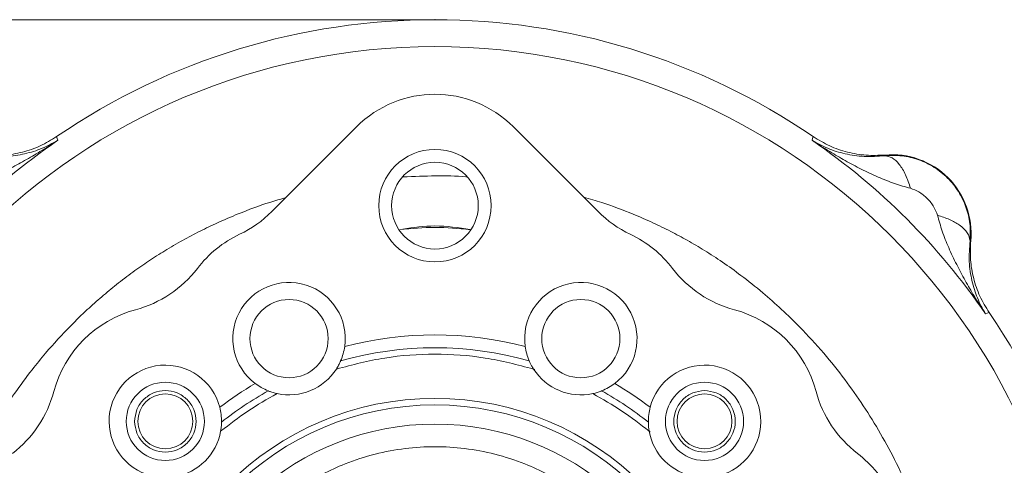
# Model space of a CAD drawing. Header units: inches. Extents: x 0.3 to 33.9, y 0.2 to 21.7.
# Tile 16 of 21: x 23.1 to 27.7, y 12 to 14. Entities that reach past the tile are written whole.
import ezdxf

# ---------------------------------------------------------------- set-up
doc = ezdxf.new("R2010")
doc.units = ezdxf.units.IN
doc.header["$MEASUREMENT"] = 0
doc.header["$PDSIZE"] = -1
doc.layers.add('SLD-0', color=7, linetype='Continuous', lineweight=15)
doc.styles.add('SLDTEXTSTYLE0', font='TXT', dxfattribs={"width": 0.75})
doc.dimstyles.new('SLDDIMSTYLE0', dxfattribs={"dimtxt": 0.25, "dimasz": 0.13, "dimexe": 0, "dimexo": 0.0625, "dimgap": 0.0625, "dimtad": 0, "dimtih": 1, "dimtoh": 1, "dimdec": 4, "dimrnd": 1e-09, "dimzin": 12, "dimdsep": 46, "dimtxsty": 'SLDTEXTSTYLE0', "dimsah": 1, "dimcen": 0.09, "dimadec": 0, "dimazin": 3, "dimtfac": 1, "dimtdec": 4, "dimtofl": 0, "dimtmove": 0, "dimatfit": 3, "dimfxl": 1, "dimfrac": 2, "dimtolj": 1, "dimtzin": 12, "dimarcsym": 0})
doc.dimstyles.new('SLDDIMSTYLE1', dxfattribs={"dimtxt": 0.25, "dimasz": 0.13, "dimexe": 0, "dimexo": 0.0625, "dimgap": 0.0625, "dimtad": 0, "dimtih": 1, "dimtoh": 1, "dimdec": 4, "dimrnd": 1e-09, "dimzin": 4, "dimdsep": 46, "dimtxsty": 'SLDTEXTSTYLE0', "dimsah": 1, "dimcen": 0.09, "dimadec": 0, "dimazin": 1, "dimtfac": 1, "dimtdec": 4, "dimtofl": 0, "dimtmove": 0, "dimatfit": 3, "dimfxl": 1, "dimfrac": 2, "dimtolj": 1, "dimtzin": 12, "dimarcsym": 0})

# ---------------------------------------------------------------- blocks, each defined once
blk = doc.blocks.new('*D9')
at = {"layer": 'SLD-0'}
for p, q in [((25.003, 14.0358), (17.3161, 14.0358)), ((17.4411, 14.0358), (17.4411, 10.1743)), ((16.962, 9.8003), (16.9112, 9.8003)), ((16.9112, 9.8003), (16.9112, 9.4034)), ((17.9202, 9.8003), (17.971, 9.8003)), ((17.971, 9.8003), (17.971, 9.4034)), ((16.9112, 9.4034), (16.962, 9.4034)), ((17.971, 9.4034), (17.9202, 9.4034)), ((17.4411, 5.4912), (17.4411, 9.3526)), ((23.753, 5.4912), (17.3161, 5.4912))]:
    blk.add_line(p, q, dxfattribs=at)
for points in [[(17.4411, 14.0358), (17.4211, 13.9058), (17.4611, 13.9058)], [(17.4411, 5.4912), (17.4611, 5.6212), (17.4211, 5.6212)]]:
    blk.add_solid(points, dxfattribs=at)
at = {"layer": 'SLD-0', "char_height": 0.25, "attachment_point": 1, "style": 'SLDTEXTSTYLE0'}
for s, insert in [('8.54', (17.0163, 10.1733, 0.0039)), ('217.0', (17.0255, 9.7257, 0.0039))]:
    blk.add_mtext(s, dxfattribs=dict(at, insert=insert))
blk = doc.blocks.new('*D10')
at = {"layer": 'SLD-0'}
for p, q in [((25.003, 14.0358), (19.2058, 14.0358)), ((19.3308, 14.0358), (19.3308, 10.7943)), ((18.8517, 10.4203), (18.801, 10.4203)), ((18.801, 10.4203), (18.801, 10.0234)), ((19.8099, 10.4203), (19.8607, 10.4203)), ((19.8607, 10.4203), (19.8607, 10.0234)), ((18.801, 10.0234), (18.8517, 10.0234)), ((19.8607, 10.0234), (19.8099, 10.0234)), ((19.3308, 6.7312), (19.3308, 9.9726)), ((21.9421, 6.7312), (19.2058, 6.7312))]:
    blk.add_line(p, q, dxfattribs=at)
for points in [[(19.3308, 14.0358), (19.3108, 13.9058), (19.3508, 13.9058)], [(19.3308, 6.7312), (19.3508, 6.8612), (19.3108, 6.8612)]]:
    blk.add_solid(points, dxfattribs=at)
at = {"layer": 'SLD-0', "char_height": 0.25, "attachment_point": 1, "style": 'SLDTEXTSTYLE0'}
for s, insert in [('7.30', (18.906, 10.7933, 0.0039)), ('185.5', (18.9152, 10.3457, 0.0039))]:
    blk.add_mtext(s, dxfattribs=dict(at, insert=insert))

msp = doc.modelspace()

# ---------------------------------------------------------------- linework, layer by layer
at = {"color": 7, "linetype": 'Continuous', "lineweight": 15}
for p, q in [((24.6929, 13.54427), (24.30442, 13.1558)), ((25.80163, 13.1558), (25.41316, 13.54427)), ((23.31665, 13.49966), (23.31933, 13.49092)), ((23.31933, 13.49092), (23.3219, 13.48247)), ((26.78415, 13.48247), (26.78673, 13.49092)), ((26.78673, 13.49092), (26.7894, 13.49966)), ((27.11812, 13.41174), (27.1183, 13.41492)), ((27.51218, 13.02104), (27.509, 13.02086)), ((27.58818, 12.68947), (27.57973, 12.68689)), ((27.59692, 12.69214), (27.58818, 12.68947)), ((25.50545, 12.43345), (25.51143, 12.43142)), ((26.03649, 12.14783), (26.04124, 12.14367))]:
    msp.add_line(p, q, dxfattribs=at)
for centre, radius in [((25.05303, 10.95577), 2.95632), ((25.05303, 13.18277), 0.25794), ((25.05303, 13.18277), 0.19893), ((24.38333, 12.57256), 0.1795), ((25.72272, 12.57256), 0.1795), ((23.81559, 12.1932), 0.1795), ((26.29046, 12.1932), 0.1795), ((23.81559, 12.1932), 0.126), ((25.05303, 10.95577), 1.343), ((26.29046, 12.1932), 0.126), ((25.05303, 10.95577), 1.313)]:
    msp.add_circle(centre, radius, dxfattribs=at)
for centre, radius, start, end in [((25.05303, 10.95577), 3.08, 55.68388, 124.31612), ((25.05303, 10.95577), 3.06284, 124.41629, 145.58371), ((25.05303, 10.95577), 3.06284, 34.41629, 55.58371), ((27.15243, 13.05517), 0.36137, 354.58105, 95.41895), ((23.92965, 13.53056), 0.53, 295.34045, 315), ((26.1764, 13.53056), 0.53, 225, 244.65955), ((24.38333, 12.57256), 0.53, 115.34045, 142.53895), ((25.72272, 12.57256), 0.53, 37.46105, 64.65955), ((23.54194, 13.21727), 0.53, 284.96105, 322.53895), ((26.56412, 13.21727), 0.53, 217.46105, 255.03895), ((24.38333, 12.57256), 0.258, 352.00119, 232.99881), ((25.72272, 12.57256), 0.258, 307.00119, 187.99881), ((23.81559, 12.1932), 0.53, 104.96105, 165.03895), ((26.29046, 12.1932), 0.53, 14.96105, 75.03895), ((25.05303, 10.95577), 3.08, 325.68388, 34.31612), ((25.05303, 10.95577), 1.63425, 75.31804, 104.68196), ((25.05303, 10.95577), 1.57525, 74.05355, 105.94645), ((23.81559, 12.1932), 0.258, 14.50119, 255.49881), ((24.38333, 12.57256), 0.258, 257.67429, 327.32571), ((25.72272, 12.57256), 0.258, 212.67429, 282.32571), ((26.29046, 12.1932), 0.258, 284.50119, 165.49881), ((25.05303, 10.95577), 1.63425, 120.31804, 127.18196), ((25.05303, 10.95577), 1.63425, 52.81804, 59.68196), ((22.79152, 12.46686), 0.53, 307.46105, 345.03895), ((25.05303, 10.95577), 1.57525, 119.05355, 128.44645), ((25.05303, 10.95577), 1.57525, 51.55355, 60.94645), ((27.31453, 12.46686), 0.53, 194.96105, 232.53895), ((25.05303, 10.95577), 1.225, 5.888, 174.112), ((23.81559, 12.1932), 0.258, 280.17429, 349.82571), ((26.29046, 12.1932), 0.258, 190.17429, 259.82571), ((26.66982, 11.62546), 0.53, 25.34045, 52.53895)]:
    msp.add_arc(centre, radius, start, end, dxfattribs=at)
msp.add_ellipse((25.05303, 13.18216), major_axis=(0, -0.5114), ratio=0.9972647, start_param=2.357564, end_param=3.9256213, dxfattribs=at)
for points, knots in [([(22.86997, 13.26239), (22.89454, 13.26928), (22.94545, 13.28355), (23.02063, 13.31397), (23.096, 13.34936), (23.16966, 13.38877), (23.24496, 13.43261), (23.29484, 13.46494), (23.3219, 13.48247)], [0, 0, 0, 0, 0.1486331, 0.3078874, 0.4785516, 0.6434186, 0.806588, 1, 1, 1, 1]), ([(23.31665, 13.49966), (23.29197, 13.48457), (23.24262, 13.45439), (23.16017, 13.42637), (23.07443, 13.41106), (23.01665, 13.41363), (22.98775, 13.41492)], [0, 0, 0, 0, 0.2500135, 0.5000087, 0.7499996, 1, 1, 1, 1]), ([(22.98793, 13.41174), (23.02026, 13.40958), (23.0863, 13.40516), (23.17191, 13.41924), (23.25169, 13.44356), (23.29843, 13.46946), (23.3219, 13.48247)], [0, 0, 0, 0, 0.2382183, 0.4864886, 0.7420458, 1, 1, 1, 1]), ([(26.78415, 13.48247), (26.80763, 13.46946), (26.85436, 13.44356), (26.93415, 13.41924), (27.01975, 13.40516), (27.08579, 13.40958), (27.11812, 13.41174)], [0, 0, 0, 0, 0.25795424, 0.51351135, 0.76178167, 1, 1, 1, 1]), ([(26.78415, 13.48247), (26.81121, 13.46494), (26.86109, 13.43261), (26.93639, 13.38877), (27.01006, 13.34936), (27.08542, 13.31397), (27.1606, 13.28355), (27.21151, 13.26928), (27.23609, 13.26239)], [0, 0, 0, 0, 0.1934098, 0.3565783, 0.5214484, 0.6921096, 0.8513657, 1, 1, 1, 1]), ([(27.1183, 13.41492), (27.08941, 13.41363), (27.03162, 13.41106), (26.94589, 13.42637), (26.86343, 13.45439), (26.81408, 13.48457), (26.7894, 13.49966)], [0, 0, 0, 0, 0.2500004, 0.4999912, 0.7499864, 1, 1, 1, 1]), ([(27.11812, 13.41174), (27.14446, 13.41272), (27.19703, 13.41468), (27.27462, 13.39548), (27.34619, 13.36092), (27.40838, 13.31112), (27.45818, 13.24893), (27.49274, 13.17736), (27.51194, 13.09977), (27.50998, 13.0472), (27.509, 13.02086)], [0, 0, 0, 0, 0.1254962, 0.2505676, 0.3753551, 0.5000003, 0.6246455, 0.7494328, 0.8745041, 1, 1, 1, 1]), ([(27.2361, 13.26241), (27.22889, 13.28387), (27.21447, 13.32677), (27.18464, 13.37474), (27.15155, 13.40643), (27.12926, 13.41), (27.11812, 13.41179)], [0, 0, 0, 0, 0.2502104, 0.5002053, 0.7500852, 1, 1, 1, 1]), ([(24.9075, 13.31458), (24.95715, 13.31654), (25.0531, 13.32034), (25.15137, 13.31926), (25.19956, 13.31497), (25.20157, 13.31479)], [0, 0, 0, 0, 0.5066942, 0.9793439, 1, 1, 1, 1]), ([(27.23609, 13.26239), (27.24884, 13.25761), (27.27685, 13.24709), (27.31358, 13.21628), (27.34449, 13.17962), (27.35491, 13.15158), (27.35965, 13.13883)], [0, 0, 0, 0, 0.2276926, 0.4999821, 0.7726415, 1, 1, 1, 1]), ([(22.79106, 11.64244), (22.80336, 11.68032), (22.82726, 11.75399), (22.87187, 11.8666), (22.92323, 11.98104), (22.98401, 12.09886), (23.05073, 12.2128), (23.12386, 12.32368), (23.19576, 12.42084), (23.28087, 12.52505), (23.36531, 12.61729), (23.45266, 12.70213), (23.52302, 12.76495), (23.59291, 12.82265), (23.66478, 12.87723), (23.73876, 12.92879), (23.81472, 12.97733), (23.89337, 13.02316), (23.97436, 13.06597), (24.05927, 13.10673), (24.16571, 13.15212), (24.2697, 13.19138), (24.34358, 13.21232), (24.36781, 13.21919)], [0, 0, 0, 0, 0.0514108, 0.0999687, 0.1562806, 0.2133012, 0.2710393, 0.3266635, 0.3847067, 0.4269981, 0.5003312, 0.546004, 0.5841542, 0.6220757, 0.6629787, 0.7006276, 0.7384675, 0.7793272, 0.818104, 0.856713, 0.9008861, 0.9674926, 1, 1, 1, 1]), ([(25.73583, 13.2216), (25.76354, 13.21371), (25.8405, 13.19179), (25.94609, 13.15144), (26.05118, 13.10598), (26.13394, 13.06568), (26.21291, 13.02329), (26.29208, 12.97656), (26.37446, 12.9231), (26.46411, 12.859), (26.55511, 12.78672), (26.64503, 12.70737), (26.73936, 12.61544), (26.83696, 12.50864), (26.93387, 12.38776), (27.02091, 12.26443), (27.10035, 12.13612), (27.17384, 11.9998), (27.24178, 11.84978), (27.28952, 11.73033), (27.31017, 11.65774), (27.31434, 11.64309)], [0, 0, 0, 0, 0.0371719, 0.10320772, 0.14561739, 0.18489431, 0.22191832, 0.26123593, 0.30347482, 0.34857485, 0.40338094, 0.4533241, 0.50324205, 0.57325521, 0.63983857, 0.70300782, 0.7678887, 0.83442991, 0.90264643, 0.98034989, 1, 1, 1, 1]), ([(27.509, 13.02086), (27.50669, 13.03339), (27.50209, 13.05842), (27.46511, 13.0925), (27.41649, 13.12005), (27.3786, 13.13257), (27.35965, 13.13883)], [0, 0, 0, 0, 0.27986302, 0.55952379, 0.77974282, 1, 1, 1, 1]), ([(27.35965, 13.13883), (27.36654, 13.11425), (27.38081, 13.06334), (27.41123, 12.98816), (27.44662, 12.9128), (27.48603, 12.83913), (27.52987, 12.76383), (27.5622, 12.71395), (27.57973, 12.68689)], [0, 0, 0, 0, 0.1486331, 0.3078874, 0.4785516, 0.6434186, 0.806588, 1, 1, 1, 1]), ([(25.21448, 13.07235), (25.16066, 13.07764), (25.05326, 13.08821), (24.94587, 13.07766), (24.89229, 13.0724)], [0, 0, 0, 0, 0.5011021, 1, 1, 1, 1]), ([(25.21541, 13.0735), (25.16128, 13.08163), (25.05821, 13.09712), (24.95514, 13.08214), (24.9062, 13.07504)], [0, 0, 0, 0, 0.5251542, 1, 1, 1, 1]), ([(27.509, 13.02086), (27.50683, 12.98853), (27.50242, 12.92249), (27.5165, 12.83689), (27.54082, 12.7571), (27.56672, 12.71037), (27.57973, 12.68689)], [0, 0, 0, 0, 0.2382183, 0.4864886, 0.7420458, 1, 1, 1, 1]), ([(27.59692, 12.69214), (27.58183, 12.71682), (27.55165, 12.76617), (27.52363, 12.84863), (27.50832, 12.93436), (27.51089, 12.99215), (27.51218, 13.02104)], [0, 0, 0, 0, 0.2500135, 0.5000087, 0.7499996, 1, 1, 1, 1]), ([(24.63882, 12.53665), (24.63693, 12.52567), (24.63313, 12.50357), (24.62456, 12.4815), (24.62024, 12.4704)], [0, 0, 0, 0, 0.4970659, 1, 1, 1, 1]), ([(25.46723, 12.53665), (25.46912, 12.52567), (25.47292, 12.50357), (25.4815, 12.4815), (25.48581, 12.4704)], [0, 0, 0, 0, 0.4970659, 1, 1, 1, 1]), ([(25.50555, 12.43327), (25.43181, 12.45248), (25.2835, 12.49111), (25.05303, 12.506), (24.82255, 12.49111), (24.67425, 12.45248), (24.6005, 12.43327)], [0, 0, 0, 0, 0.2486147, 0.5, 0.7513853, 1, 1, 1, 1]), ([(24.6005, 12.43327), (24.60407, 12.43912), (24.60978, 12.4485), (24.61554, 12.46), (24.61858, 12.46657), (24.62003, 12.46991), (24.62018, 12.47026), (24.62024, 12.4704)], [0, 0, 0, 0, 0.3567532, 0.5714345, 0.7468784, 0.8947486, 1, 1, 1, 1]), ([(25.48581, 12.4704), (25.48593, 12.47013), (25.48616, 12.46958), (25.48798, 12.46546), (25.49119, 12.45862), (25.49684, 12.44747), (25.50239, 12.43843), (25.50555, 12.43327)], [0, 0, 0, 0, 0.1459519, 0.291484, 0.446245, 0.6838956, 1, 1, 1, 1]), ([(24.22806, 12.36651), (24.23716, 12.36008), (24.25547, 12.34714), (24.27714, 12.3376), (24.28804, 12.3328)], [0, 0, 0, 0, 0.4970659, 1, 1, 1, 1]), ([(25.878, 12.36651), (25.86889, 12.36008), (25.85058, 12.34714), (25.82891, 12.3376), (25.81801, 12.3328)], [0, 0, 0, 0, 0.4970659, 1, 1, 1, 1]), ([(24.28804, 12.3328), (24.28832, 12.33269), (24.28887, 12.33247), (24.29307, 12.33084), (24.30017, 12.32827), (24.31206, 12.32439), (24.32237, 12.32192), (24.32826, 12.3205)], [0, 0, 0, 0, 0.1459519, 0.291484, 0.446245, 0.6838956, 1, 1, 1, 1]), ([(25.7778, 12.3205), (25.78446, 12.32212), (25.79513, 12.32471), (25.80733, 12.32878), (25.81413, 12.33127), (25.81752, 12.3326), (25.81787, 12.33274), (25.81801, 12.3328)], [0, 0, 0, 0, 0.3567532, 0.5714345, 0.7468784, 0.8947486, 1, 1, 1, 1]), ([(24.06537, 12.25781), (24.06783, 12.24694), (24.07278, 12.22507), (24.0733, 12.20139), (24.07356, 12.18949)], [0, 0, 0, 0, 0.4970659, 1, 1, 1, 1]), ([(26.04068, 12.25781), (26.03822, 12.24694), (26.03328, 12.22507), (26.03275, 12.20139), (26.03249, 12.18949)], [0, 0, 0, 0, 0.4970659, 1, 1, 1, 1]), ([(24.06953, 12.14763), (24.07059, 12.1544), (24.07228, 12.16525), (24.07319, 12.17808), (24.07349, 12.18531), (24.07356, 12.18896), (24.07356, 12.18933), (24.07356, 12.18949)], [0, 0, 0, 0, 0.3567532, 0.5714345, 0.7468784, 0.8947486, 1, 1, 1, 1]), ([(26.03249, 12.18949), (26.03249, 12.18919), (26.0325, 12.18859), (26.0326, 12.18409), (26.03295, 12.17655), (26.03391, 12.16408), (26.03557, 12.15361), (26.03652, 12.14763)], [0, 0, 0, 0, 0.1459519, 0.291484, 0.446245, 0.6838956, 1, 1, 1, 1]), ([(23.93195, 10.95577), (23.93356, 10.91019), (23.93682, 10.81764), (23.96374, 10.6789), (24.00448, 10.55201), (24.05589, 10.43919), (24.1135, 10.34058), (24.1813, 10.24764), (24.2589, 10.16165), (24.3449, 10.08404), (24.43783, 10.01625), (24.53644, 9.95862), (24.64925, 9.90727), (24.77615, 9.86626), (24.91489, 9.84033), (25.05302, 9.83191), (25.19115, 9.84033), (25.32989, 9.86626), (25.45679, 9.90726), (25.56961, 9.95862), (25.66822, 10.01625), (25.76115, 10.08404), (25.84714, 10.16164), (25.92475, 10.24764), (25.99254, 10.34057), (26.05017, 10.43918), (26.10153, 10.552), (26.14253, 10.67889), (26.16846, 10.81763), (26.17688, 10.95576), (26.16846, 11.09389), (26.14253, 11.23263), (26.10153, 11.35953), (26.05017, 11.47235), (25.99255, 11.57096), (25.92476, 11.66389), (25.84715, 11.74988), (25.76116, 11.82749), (25.66823, 11.89528), (25.56961, 11.95291), (25.4568, 12.00427), (25.3299, 12.04527), (25.19116, 12.0712), (25.05303, 12.07962), (24.9149, 12.0712), (24.77616, 12.04528), (24.64927, 12.00427), (24.53645, 11.95291), (24.43784, 11.89529), (24.3449, 11.8275), (24.25891, 11.74989), (24.1813, 11.6639), (24.11351, 11.57097), (24.05589, 11.47235), (24.00448, 11.35954), (23.96374, 11.23264), (23.93682, 11.0939), (23.93356, 11.00134), (23.93195, 10.95577)], [0, 0, 0, 0, 0.0194081, 0.0394154, 0.0599878, 0.0760683, 0.0921517, 0.1085743, 0.125, 0.1414226, 0.1578483, 0.1739287, 0.1900121, 0.210582, 0.2305912, 0.25, 0.2694061, 0.2894154, 0.3099878, 0.3260683, 0.3421517, 0.3585743, 0.375, 0.3914226, 0.4078483, 0.4239287, 0.4400121, 0.460582, 0.4805912, 0.5, 0.5194061, 0.5394154, 0.5599878, 0.5760683, 0.5921517, 0.6085743, 0.625, 0.6414226, 0.6578483, 0.6739287, 0.6900121, 0.710582, 0.7305912, 0.75, 0.7694061, 0.7894154, 0.8099878, 0.8260683, 0.8421517, 0.8585743, 0.875, 0.8914226, 0.9078483, 0.9239287, 0.9400121, 0.960582, 0.9805932, 1, 1, 1, 1])]:
    msp.add_open_spline(points, degree=3, knots=knots, dxfattribs=at)
for points in [[(23.67459, 12.1932), (23.67671, 12.17475), (23.68095, 12.13784), (23.71356, 12.09091), (23.76016, 12.05955), (23.81561, 12.04853), (23.87095, 12.05955), (23.91789, 12.09091), (23.94925, 12.13784), (23.96026, 12.1932), (23.94925, 12.24857), (23.91789, 12.2955), (23.87095, 12.32686), (23.81561, 12.33787), (23.76016, 12.32686), (23.71356, 12.2955), (23.68095, 12.24857), (23.67671, 12.21166), (23.67459, 12.1932)], [(24.32826, 12.3205), (24.28295, 12.29496), (24.19234, 12.24388), (24.11047, 12.17971), (24.06953, 12.14763)], [(26.03652, 12.14763), (25.99559, 12.17971), (25.91372, 12.24388), (25.8231, 12.29496), (25.7778, 12.3205)], [(26.29046, 12.3342), (26.27201, 12.33208), (26.2351, 12.32785), (26.18817, 12.29524), (26.1568, 12.24864), (26.14579, 12.19318), (26.1568, 12.13785), (26.18817, 12.0909), (26.2351, 12.05955), (26.29046, 12.04853), (26.34583, 12.05955), (26.39276, 12.0909), (26.42412, 12.13785), (26.43513, 12.19318), (26.42412, 12.24864), (26.39276, 12.29524), (26.34583, 12.32785), (26.30892, 12.33208), (26.29046, 12.3342)]]:
    msp.add_open_spline(points, degree=3, dxfattribs=at)
at = {"layer": 'SLD-0'}
msp.add_point((25.05303, 14.03577), dxfattribs=at)

# ---------------------------------------------------------------- dimensions: what is measured, and where the dimension line sits
for base, p2, dimstyle, picture, middle in [((17.44108, 5.49117), (23.80303, 5.49117), 'SLDDIMSTYLE0', '*D9', (17.44108, 9.76347)), ((19.33085, 6.73117), (21.99211, 6.73117), 'SLDDIMSTYLE1', '*D10', (19.33085, 10.38347))]:
    dim = msp.add_linear_dim(base=base, p1=(25.05303, 14.03577), p2=p2, angle=90, dimstyle=dimstyle, dxfattribs=at)
    dim.commit()
    dim.dimension.update_dxf_attribs({"geometry": picture, "text_midpoint": middle, "dimtype": 160})

doc.saveas('drawing.dxf')
